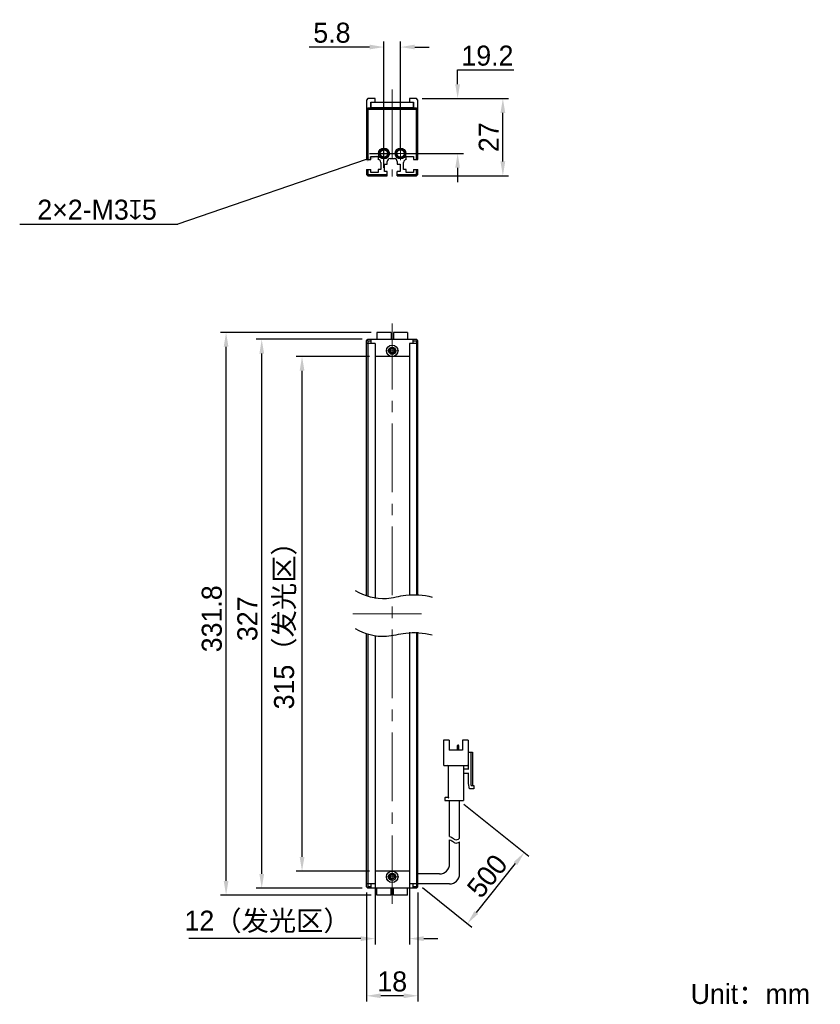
# Model space of a CAD drawing. Header units: millimetres. Extents: x 64 to 205, y 68 to 241.
import ezdxf

# ---------------------------------------------------------------- set-up
doc = ezdxf.new("R2010")
doc.units = ezdxf.units.MM
doc.header["$PDSIZE"] = -5
doc.linetypes.add('点画线', pattern=[18, 12, -2, 2, -2])
for name, color, linetype, lineweight in [('中心线层', 1, '点画线', 18), ('标注', 3, 'Continuous', 25), ('粗实线', 7, 'Continuous', 30), ('粗实线层', 7, 'Continuous', 35)]:
    doc.layers.add(name, color=color, linetype=linetype, lineweight=lineweight)
doc.styles.add('标准', font='txt', dxfattribs={"width": 0.667})
doc.dimstyles.new('CST Standard', dxfattribs={"dimtxt": 3.5, "dimasz": 2.5, "dimexe": 1, "dimexo": 1, "dimgap": 0.6, "dimtad": 1, "dimtoh": 1, "dimdsep": 46, "dimtxsty": 'Standard', "dimcen": -2.5, "dimdle": 5, "dimadec": 0, "dimazin": 2, "dimtfac": 1, "dimtofl": 0, "dimtmove": 0, "dimatfit": 0, "dimfxl": 1, "dimtolj": 1, "dimarcsym": 0})

# ---------------------------------------------------------------- blocks, each defined once
blk = doc.blocks.new('*X1')
at = {"layer": 'Defpoints', "color": 0}
for p in [(133.89, 226.78), (141.08, 226.78), (131.09, 217.18)]:
    blk.add_point(p, dxfattribs=at)
at = {"layer": '标注', "color": 9, "linetype": 'Continuous', "lineweight": -2, "ltscale": 3}
for p, q in [((141.08, 231.78), (150.9, 231.78)), ((141.08, 229.28), (141.08, 231.78)), ((141.08, 214.68), (141.08, 212.18))]:
    blk.add_line(p, q, dxfattribs=at)
at = {"layer": '标注', "color": 0, "linetype": 'Continuous', "lineweight": -2, "ltscale": 3}
for p, q in [((134.89, 226.78), (142.08, 226.78)), ((132.09, 217.18), (142.08, 217.18))]:
    blk.add_line(p, q, dxfattribs=at)
at = {"layer": '标注', "color": 9}
for points in [[(140.66, 229.28), (141.49, 229.28), (141.08, 226.78)], [(141.49, 214.68), (140.66, 214.68), (141.08, 217.18)]]:
    blk.add_solid(points, dxfattribs=at)
at = {"layer": '标注', "color": 7, "insert": (146.29, 234.27), "char_height": 3.5, "attachment_point": 5}
blk.add_mtext('\\A1;\\A1;{\\fFZLanTingHei-R-GBK|b0|i0|c134|p2;19.2}', dxfattribs=at)
blk = doc.blocks.new('*X2')
at = {"layer": 'Defpoints', "color": 0}
for p in [(131.09, 235.79), (128.19, 217.18), (131.09, 217.18)]:
    blk.add_point(p, dxfattribs=at)
at = {"layer": '标注', "color": 0, "linetype": 'Continuous', "lineweight": -2, "ltscale": 3}
for p, q in [((128.19, 218.18), (128.19, 236.79)), ((131.09, 218.18), (131.09, 236.79))]:
    blk.add_line(p, q, dxfattribs=at)
at = {"layer": '标注', "color": 9, "linetype": 'Continuous', "lineweight": -2, "ltscale": 3}
for p, q in [((125.69, 235.79), (115.1, 235.79)), ((133.59, 235.79), (136.09, 235.79))]:
    blk.add_line(p, q, dxfattribs=at)
at = {"layer": '标注', "color": 9}
for points in [[(125.69, 235.38), (125.69, 236.21), (128.19, 235.79)], [(133.59, 236.21), (133.59, 235.38), (131.09, 235.79)]]:
    blk.add_solid(points, dxfattribs=at)
at = {"layer": '标注', "color": 7, "insert": (119.09, 238.28), "char_height": 3.5, "attachment_point": 5}
blk.add_mtext('\\A1;\\A1;{\\fFZLanTingHei-R-GBK|b0|i0|c134|p2;5.8}', dxfattribs=at)
blk = doc.blocks.new('*X3')
at = {"layer": 'Defpoints', "color": 0}
for p in [(113.87, 181.68), (126.64, 181.68), (126.64, 91.68)]:
    blk.add_point(p, dxfattribs=at)
at = {"layer": '标注', "color": 0, "linetype": 'Continuous', "lineweight": -2, "ltscale": 3}
for p, q in [((125.64, 181.68), (112.87, 181.68)), ((125.64, 91.68), (112.87, 91.68))]:
    blk.add_line(p, q, dxfattribs=at)
at = {"layer": '标注', "color": 9, "linetype": 'Continuous', "lineweight": -2, "ltscale": 3}
blk.add_line((113.87, 94.18), (113.87, 179.18), dxfattribs=at)
at = {"layer": '标注', "color": 9}
for points in [[(114.29, 179.18), (113.45, 179.18), (113.87, 181.68)], [(113.45, 94.18), (114.29, 94.18), (113.87, 91.68)]]:
    blk.add_solid(points, dxfattribs=at)
at = {"layer": '标注', "color": 7, "insert": (110.95, 135.81), "char_height": 3.5, "attachment_point": 5, "rotation": 90}
blk.add_mtext('\\A1;{\\fFZLanTingHei-R-GBK|b0|i0|c134|p2;315（发光区）}', dxfattribs=at)
blk = doc.blocks.new('*X4')
at = {"layer": 'Defpoints', "color": 0}
for p in [(106.82, 184.68), (125.39, 184.68), (125.39, 88.68)]:
    blk.add_point(p, dxfattribs=at)
at = {"layer": '标注', "color": 0, "linetype": 'Continuous', "lineweight": -2, "ltscale": 3}
for p, q in [((124.39, 184.68), (105.82, 184.68)), ((124.39, 88.68), (105.82, 88.68))]:
    blk.add_line(p, q, dxfattribs=at)
at = {"layer": '标注', "color": 9, "linetype": 'Continuous', "lineweight": -2, "ltscale": 3}
blk.add_line((106.82, 91.18), (106.82, 182.18), dxfattribs=at)
at = {"layer": '标注', "color": 9}
for points in [[(107.24, 182.18), (106.41, 182.18), (106.82, 184.68)], [(106.41, 91.18), (107.24, 91.18), (106.82, 88.68)]]:
    blk.add_solid(points, dxfattribs=at)
at = {"layer": '标注', "color": 7, "insert": (104.33, 135.81), "char_height": 3.5, "attachment_point": 5, "rotation": 90}
blk.add_mtext('\\A1;{\\fFZLanTingHei-R-GBK|b0|i0|c134|p2;327}', dxfattribs=at)
blk = doc.blocks.new('*X5')
at = {"layer": 'Defpoints', "color": 0}
for p in [(126.64, 91.68), (132.64, 91.68), (126.64, 79.88)]:
    blk.add_point(p, dxfattribs=at)
at = {"layer": '标注', "color": 0, "linetype": 'Continuous', "lineweight": -2, "ltscale": 3}
for p, q in [((126.64, 90.68), (126.64, 78.88)), ((132.64, 90.68), (132.64, 78.88))]:
    blk.add_line(p, q, dxfattribs=at)
at = {"layer": '标注', "color": 9, "linetype": 'Continuous', "lineweight": -2, "ltscale": 3}
for p, q in [((124.14, 79.88), (94.07, 79.88)), ((135.14, 79.88), (137.64, 79.88))]:
    blk.add_line(p, q, dxfattribs=at)
at = {"layer": '标注', "color": 9}
for points in [[(124.14, 79.46), (124.14, 80.29), (126.64, 79.88)], [(135.14, 80.29), (135.14, 79.46), (132.64, 79.88)]]:
    blk.add_solid(points, dxfattribs=at)
at = {"layer": '标注', "color": 7, "insert": (107.85, 82.79), "char_height": 3.5, "attachment_point": 5}
blk.add_mtext('\\A1;\\A1;{\\fFZLanTingHei-R-GBK|b0|i0|c134|p2;12（发光区）}', dxfattribs=at)
blk = doc.blocks.new('*X6')
at = {"layer": 'Defpoints', "color": 0}
for p in [(125.14, 88.93), (134.14, 88.93), (125.14, 69.88)]:
    blk.add_point(p, dxfattribs=at)
at = {"layer": '标注', "color": 0, "linetype": 'Continuous', "lineweight": -2, "ltscale": 3}
for p, q in [((125.14, 87.93), (125.14, 68.88)), ((134.14, 87.93), (134.14, 68.88))]:
    blk.add_line(p, q, dxfattribs=at)
at = {"layer": '标注', "color": 9, "linetype": 'Continuous', "lineweight": -2, "ltscale": 3}
blk.add_line((131.64, 69.88), (127.64, 69.88), dxfattribs=at)
at = {"layer": '标注', "color": 9}
for points in [[(127.64, 70.3), (127.64, 69.47), (125.14, 69.88)], [(131.64, 69.47), (131.64, 70.3), (134.14, 69.88)]]:
    blk.add_solid(points, dxfattribs=at)
at = {"layer": '标注', "color": 7, "insert": (129.64, 72.37), "char_height": 3.5, "attachment_point": 5}
blk.add_mtext('\\A1;\\A1;{\\fFZLanTingHei-R-GBK|b0|i0|c134|p2;18}', dxfattribs=at)
blk = doc.blocks.new('*X7')
at = {"layer": 'Defpoints', "color": 0}
for p in [(100.58, 185.88), (126.94, 185.88), (126.94, 87.48)]:
    blk.add_point(p, dxfattribs=at)
at = {"layer": '标注', "color": 0, "linetype": 'Continuous', "lineweight": -2, "ltscale": 3}
for p, q in [((125.94, 185.88), (99.58, 185.88)), ((125.94, 87.48), (99.58, 87.48))]:
    blk.add_line(p, q, dxfattribs=at)
at = {"layer": '标注', "color": 9, "linetype": 'Continuous', "lineweight": -2, "ltscale": 3}
blk.add_line((100.58, 89.98), (100.58, 183.38), dxfattribs=at)
at = {"layer": '标注', "color": 9}
for points in [[(101, 183.38), (100.17, 183.38), (100.58, 185.88)], [(100.17, 89.98), (101, 89.98), (100.58, 87.48)]]:
    blk.add_solid(points, dxfattribs=at)
at = {"layer": '标注', "color": 7, "insert": (98.1, 135.81), "char_height": 3.5, "attachment_point": 5, "rotation": 90}
blk.add_mtext('\\A1;{\\fFZLanTingHei-R-GBK|b0|i0|c134|p2;331.8}', dxfattribs=at)
blk = doc.blocks.new('*X8')
at = {"layer": 'Defpoints', "color": 0}
for p in [(128.89, 217.42), (127.48, 216.93)]:
    blk.add_point(p, dxfattribs=at)
at = {"layer": '标注', "color": 0, "linetype": 'Continuous', "ltscale": 3}
for p, q in [((128.19, 214.68), (128.19, 219.68)), ((125.69, 217.18), (130.69, 217.18))]:
    blk.add_line(p, q, dxfattribs=at)
at = {"layer": '标注', "color": 9, "linetype": 'Continuous', "lineweight": -2, "ltscale": 3}
for p in [(125.11, 216.12), (64.49, 204.83)]:
    blk.add_line(p, (92.15, 204.83), dxfattribs=at)
at = {"layer": '标注', "color": 9}
blk.add_solid([(125.25, 215.73), (124.98, 216.52), (127.48, 216.93)], dxfattribs=at)
at = {"layer": '标注', "color": 7, "insert": (78.02, 207.33), "char_height": 3.5, "attachment_point": 5}
blk.add_mtext('\\A1;\\A1;{\\fFZLanTingHei-R-GBK|b0|i0|c134|p2;2×2-M3\\fGDT|b1|i0|c0|p2;x\\fFZLanTingHei-R-GBK|b0|i0|c134|p2;5\\P}', dxfattribs=at)
blk = doc.blocks.new('*X9')
at = {"layer": 'Defpoints', "color": 0}
for p in [(141.41, 104.02), (152.75, 94.95), (134.14, 89.43)]:
    blk.add_point(p, dxfattribs=at)
at = {"layer": '标注', "color": 0, "linetype": 'Continuous', "lineweight": -2, "ltscale": 3}
for p, q in [((142.19, 103.39), (153.53, 94.32)), ((134.92, 88.81), (143.58, 81.88))]:
    blk.add_line(p, q, dxfattribs=at)
at = {"layer": '标注', "color": 9, "linetype": 'Continuous', "lineweight": -2, "ltscale": 3}
blk.add_line((144.36, 84.46), (151.19, 93), dxfattribs=at)
at = {"layer": '标注', "color": 9}
for points in [[(151.51, 92.74), (150.86, 93.26), (152.75, 94.95)], [(144.03, 84.72), (144.68, 84.2), (142.79, 82.51)]]:
    blk.add_solid(points, dxfattribs=at)
at = {"layer": '标注', "color": 7, "insert": (146.26, 90.82), "char_height": 3.5, "attachment_point": 5, "rotation": 51.3402}
blk.add_mtext('\\A1;{\\fFZLanTingHei-R-GBK|b0|i0|c134|p2;500}', dxfattribs=at)
blk = doc.blocks.new('*X10')
at = {"layer": 'Defpoints', "color": 0}
for p in [(133.89, 226.78), (148.99, 226.78), (133.89, 213.28)]:
    blk.add_point(p, dxfattribs=at)
at = {"layer": '标注', "color": 0, "linetype": 'Continuous', "lineweight": -2, "ltscale": 3}
for p, q in [((134.89, 226.78), (149.99, 226.78)), ((134.89, 213.28), (149.99, 213.28))]:
    blk.add_line(p, q, dxfattribs=at)
at = {"layer": '标注', "color": 9, "linetype": 'Continuous', "lineweight": -2, "ltscale": 3}
blk.add_line((148.99, 215.78), (148.99, 224.28), dxfattribs=at)
at = {"layer": '标注', "color": 9}
for points in [[(149.41, 224.28), (148.57, 224.28), (148.99, 226.78)], [(148.57, 215.78), (149.41, 215.78), (148.99, 213.28)]]:
    blk.add_solid(points, dxfattribs=at)
at = {"layer": '标注', "color": 7, "insert": (146.52, 220.03), "char_height": 3.5, "attachment_point": 5, "rotation": 90}
blk.add_mtext('\\A1;\\A1;{\\fFZLanTingHei-R-GBK|b0|i0|c134|p2;27}', dxfattribs=at)

msp = doc.modelspace()

# ---------------------------------------------------------------- linework, layer by layer
at = {"layer": '中心线层', "color": 0}
for p, q in [((129.6354, 228.3955), (129.6354, 213.1259)), ((129.3266, 217.1759), (127.0441, 217.1759)), ((129.3266, 217.1759), (127.4604, 217.1759)), ((128.1854, 216.0347), (128.1854, 218.3172)), ((132.2266, 217.1759), (129.9441, 217.1759)), ((132.2266, 217.1759), (130.3604, 217.1759)), ((131.0854, 216.0347), (131.0854, 218.3172)), ((129.6354, 85.934), (129.6354, 187.434)), ((130.7766, 182.684), (128.4941, 182.684)), ((129.6354, 183.8253), (129.6354, 181.959)), ((129.6354, 183.8253), (129.6354, 181.5427)), ((122.741, 136.684), (136.5297, 136.684)), ((129.6354, 91.8253), (129.6354, 89.959)), ((129.6354, 91.8253), (129.6354, 89.5427)), ((130.7766, 90.684), (128.4941, 90.684))]:
    msp.add_line(p, q, dxfattribs=at)
at = {"layer": '粗实线', "color": 0, "ltscale": 3}
for p, q in [((125.3854, 226.7759), (125.1354, 226.5259)), ((125.1354, 226.5259), (125.1354, 216.1259)), ((126.6354, 226.7759), (125.3854, 226.7759)), ((125.8854, 225.1246), (125.8854, 226.1759)), ((125.8854, 226.1759), (133.3854, 226.1759)), ((125.9854, 225.1752), (125.9854, 226.1759)), ((126.6354, 226.1759), (126.6354, 226.7759)), ((132.6354, 226.7759), (132.6354, 226.1759)), ((133.8854, 226.7759), (132.6354, 226.7759)), ((133.2854, 226.1759), (133.2854, 225.1746)), ((133.3854, 226.1759), (133.3854, 225.1246)), ((134.1354, 226.5259), (133.8854, 226.7759)), ((134.1354, 216.1259), (134.1354, 226.5259)), ((125.3854, 225.1252), (125.1354, 224.8752)), ((125.2604, 225.0002), (125.3854, 224.8752)), ((133.8854, 225.1246), (125.3854, 225.1252)), ((125.3854, 224.8752), (125.3854, 216.1259)), ((133.8854, 224.8746), (125.3854, 224.8752)), ((133.2854, 225.1746), (125.9854, 225.1752)), ((134.1354, 224.8746), (133.8854, 225.1246)), ((134.0104, 224.9996), (133.8854, 224.8746)), ((133.8854, 216.1259), (133.8854, 224.8746)), ((125.1354, 216.1259), (125.8854, 216.1259)), ((125.8854, 216.1259), (125.8854, 216.6259)), ((125.8854, 216.6259), (127.1854, 216.6259)), ((127.1854, 216.6259), (127.1854, 216.1259)), ((127.6354, 215.6284), (127.6354, 214.3759)), ((128.2604, 215.3259), (128.7604, 215.3259)), ((128.2604, 214.0259), (128.2604, 215.3259)), ((128.7604, 215.3259), (128.7604, 215.7759)), ((129.2604, 216.2759), (130.0104, 216.2759)), ((130.5104, 215.7759), (130.5104, 215.3259)), ((130.5104, 215.3259), (131.0104, 215.3259)), ((131.0104, 215.3259), (131.0104, 214.0259)), ((131.6354, 214.3759), (131.6354, 215.6284)), ((132.0854, 216.6259), (133.3854, 216.6259)), ((132.0854, 216.1259), (132.0854, 216.6259)), ((133.3854, 216.6259), (133.3854, 216.1259)), ((133.3854, 216.1259), (134.1354, 216.1259)), ((125.1354, 214.3759), (125.8854, 214.3759)), ((125.1354, 214.3759), (125.1354, 213.5259)), ((125.1354, 213.5259), (125.3854, 213.6295)), ((125.1354, 213.5259), (125.3854, 213.2759)), ((125.3854, 214.3759), (125.3854, 213.6295)), ((125.3854, 213.6295), (125.4889, 213.5259)), ((125.3854, 213.2759), (125.4889, 213.5259)), ((125.4889, 213.5259), (128.7604, 213.5259)), ((125.8854, 213.8759), (125.8854, 214.3759)), ((127.1854, 213.8759), (125.8854, 213.8759)), ((127.6354, 214.3759), (127.1854, 214.3759)), ((127.1854, 214.3759), (127.1854, 213.8759)), ((128.7604, 214.0259), (128.2604, 214.0259)), ((128.7604, 213.2759), (128.7604, 214.0259)), ((131.0104, 214.0259), (130.5104, 214.0259)), ((130.5104, 213.2759), (130.5104, 214.0259)), ((130.5104, 213.5259), (133.7818, 213.5259)), ((132.0854, 214.3759), (131.6354, 214.3759)), ((132.0854, 213.8759), (132.0854, 214.3759)), ((133.3854, 213.8759), (132.0854, 213.8759)), ((133.3854, 214.3759), (134.1354, 214.3759)), ((133.3854, 214.3759), (133.3854, 213.8759)), ((133.7818, 213.5259), (133.8854, 213.6295)), ((133.8854, 213.2759), (133.7818, 213.5259)), ((133.8854, 213.6295), (133.8854, 214.3759)), ((134.1354, 213.5259), (133.8854, 213.6295)), ((133.8854, 213.2759), (134.1354, 213.5259)), ((134.1354, 213.5259), (134.1354, 214.3759)), ((125.3854, 213.2759), (128.7604, 213.2759)), ((130.5104, 213.2759), (133.8854, 213.2759)), ((125.1354, 184.434), (125.3854, 184.684)), ((125.1354, 139.8019), (125.1354, 184.434)), ((125.2603, 184.559), (125.3853, 184.434)), ((125.3853, 184.434), (125.9854, 184.434)), ((125.3853, 184.434), (125.3853, 139.7147)), ((125.3854, 184.684), (133.8854, 184.684)), ((125.9854, 183.934), (125.9854, 184.684)), ((126.9354, 185.884), (126.9354, 184.684)), ((129.4354, 185.884), (126.9354, 185.884)), ((129.4354, 185.884), (129.4354, 184.684)), ((129.8354, 185.884), (129.8354, 184.684)), ((132.3354, 185.884), (129.8354, 185.884)), ((132.3354, 185.884), (132.3354, 184.684)), ((133.2854, 183.934), (133.2854, 184.684)), ((133.2854, 184.434), (133.8854, 184.434)), ((134.1354, 184.434), (133.8854, 184.684)), ((133.8854, 184.434), (134.0104, 184.559)), ((133.8854, 184.434), (133.8854, 140.0967)), ((134.1354, 140.0758), (134.1354, 184.434)), ((126.6354, 183.934), (125.1354, 183.934)), ((126.6354, 183.934), (126.6354, 139.3855)), ((134.1354, 183.934), (132.6354, 183.934)), ((132.6354, 183.934), (132.6354, 140.1027)), ((132.6354, 181.684), (126.6354, 181.684)), ((125.1354, 88.934), (125.1354, 133.1832)), ((125.3853, 133.0961), (125.3854, 88.934)), ((126.6354, 132.7668), (126.6354, 89.434)), ((132.6354, 133.484), (132.6354, 89.434)), ((133.8854, 133.478), (133.8854, 88.934)), ((134.1354, 88.934), (134.1354, 133.4572)), ((139.6047, 114.5757), (138.613, 114.5757)), ((138.613, 114.5757), (138.613, 110.259)), ((139.6047, 114.5757), (139.6047, 112.8257)), ((141.2088, 113.689), (141.121, 113.689)), ((142.9297, 114.5757), (141.938, 114.5757)), ((141.938, 114.5757), (141.938, 112.8257)), ((142.9297, 114.5757), (142.9297, 110.259)), ((141.938, 112.8257), (139.6047, 112.8257)), ((141.0626, 112.8257), (141.0626, 113.6307)), ((141.2672, 112.8257), (141.2672, 113.6307)), ((142.9297, 112.4757), (143.688, 112.4757)), ((142.988, 109.4423), (142.988, 112.4757)), ((143.3963, 112.4757), (143.3963, 106.759)), ((143.688, 112.4757), (143.688, 106.6423)), ((142.988, 111.7757), (142.9297, 111.7757)), ((138.7297, 110.1423), (142.813, 110.1423)), ((139.4297, 110.0257), (139.4297, 104.6007)), ((142.113, 110.0257), (142.113, 104.0173)), ((142.2297, 109.559), (142.988, 109.559)), ((142.988, 108.7423), (142.2297, 108.7423)), ((142.988, 106.9923), (142.988, 108.859)), ((143.163, 106.059), (142.988, 106.9923)), ((143.9213, 106.059), (143.163, 106.059)), ((143.513, 106.6423), (143.9213, 106.6423)), ((143.9213, 106.6423), (143.9213, 106.059)), ((138.8463, 104.484), (138.8463, 104.0173)), ((138.8463, 104.0173), (142.113, 104.0173)), ((138.963, 104.6007), (139.4297, 104.6007)), ((139.663, 97.74), (139.663, 104.0173)), ((141.413, 97.4209), (141.413, 104.0173)), ((139.663, 92.934), (139.663, 97.1415)), ((141.413, 91.184), (141.413, 96.8223)), ((132.6354, 91.684), (126.6354, 91.684)), ((137.913, 91.184), (134.1354, 91.184)), ((126.6354, 89.434), (125.1354, 89.434)), ((125.3854, 88.684), (125.1354, 88.934)), ((125.3854, 88.934), (125.2604, 88.809)), ((125.9854, 88.934), (125.3854, 88.934)), ((133.8854, 88.684), (125.3854, 88.684)), ((125.9854, 88.684), (125.9854, 89.434)), ((126.9354, 87.484), (126.9354, 88.684)), ((129.4354, 87.484), (129.4354, 88.684)), ((129.8354, 87.484), (129.8354, 88.684)), ((132.3354, 87.484), (132.3354, 88.684)), ((134.1354, 89.434), (132.6354, 89.434)), ((133.2854, 88.684), (133.2854, 89.434)), ((133.8854, 88.934), (133.2854, 88.934)), ((134.1354, 88.934), (133.8854, 88.684)), ((134.0104, 88.809), (133.8854, 88.934)), ((139.663, 89.434), (134.1354, 89.434)), ((129.4354, 87.484), (126.9354, 87.484)), ((132.3354, 87.484), (129.8354, 87.484))]:
    msp.add_line(p, q, dxfattribs=at)
for centre, radius in [((128.1854, 217.1759), 0.95), ((128.1854, 217.1759), 0.8), ((128.1854, 217.1759), 0.625), ((131.0854, 217.1759), 0.95), ((131.0854, 217.1759), 0.8), ((131.0854, 217.1759), 0.625), ((129.6356, 182.684), 1), ((129.6353, 182.684), 0.625), ((129.6354, 182.684), 0.4), ((129.6352, 90.684), 1), ((129.6354, 90.684), 0.625), ((129.6354, 90.684), 0.4)]:
    msp.add_circle(centre, radius, dxfattribs=at)
for centre, radius, start, end in [((128.1854, 217.1759), 0.75, 255, 195), ((131.0854, 217.1759), 0.75, 255, 195), ((127.1354, 215.6284), 0.5, 0, 84.26083), ((129.2604, 215.7759), 0.5, 90, 180), ((130.0104, 215.7759), 0.5, 0, 90), ((132.1354, 215.6284), 0.5, 95.73917, 180), ((129.6354, 182.684), 0.5, 165, 105), ((129.6356, 182.684), 0.3667, 25.932154, 154.217671), ((129.6356, 182.684), 0.3667, 205.782329, 334.067846), ((141.121, 113.6307), 0.0583, 90, 180), ((141.2088, 113.6307), 0.0583, 0, 90), ((138.7297, 110.259), 0.1167, 180, 270), ((142.813, 110.259), 0.1167, 270, 0), ((139.313, 110.0257), 0.1167, 0, 90), ((142.2297, 110.0257), 0.1167, 90, 180), ((142.2297, 109.6757), 0.1167, 180, 270), ((142.2297, 108.6257), 0.1167, 90, 180), ((143.513, 106.759), 0.1167, 180, 270), ((138.963, 104.484), 0.1167, 90, 180), ((137.913, 92.934), 1.75, 270, 360), ((129.6354, 90.684), 0.5, 345, 285), ((129.6352, 90.684), 0.3667, 25.782329, 154.067846), ((129.6352, 90.684), 0.3667, 205.932154, 334.217671), ((139.663, 91.184), 1.75, 270, 360)]:
    msp.add_arc(centre, radius, start, end, dxfattribs=at)
for points, knots in [([(129.3053, 182.8435), (129.2935, 182.8189), (129.2774, 182.766), (129.2725, 182.7113), (129.2725, 182.684)], [0, 0, 0, 0, 506.9373555, 1014.36033439, 1014.36033439, 1014.36033439, 1014.36033439]), ([(129.2725, 182.684), (129.2725, 182.6567), (129.2774, 182.602), (129.2935, 182.5491), (129.3053, 182.5245)], [0, 0, 0, 0, 507.0392363, 1013.60048031, 1013.60048031, 1013.60048031, 1013.60048031]), ([(129.9986, 182.684), (129.9986, 182.7115), (129.9936, 182.7665), (129.9773, 182.8197), (129.9653, 182.8443)], [0, 0, 0, 0, 508.00251599, 1015.51544243, 1015.51544243, 1015.51544243, 1015.51544243]), ([(129.9653, 182.5236), (129.9773, 182.5483), (129.9936, 182.6015), (129.9986, 182.6565), (129.9986, 182.684)], [0, 0, 0, 0, 507.12876923, 1014.75437011, 1014.75437011, 1014.75437011, 1014.75437011]), ([(123.1489, 140.7276), (124.7809, 139.8002), (127.94, 138.9221), (132.3516, 140.2268), (135.1154, 140.0044), (136.5997, 139.6067)], [0, 0, 0, 0, 466.418977, 750.43778183, 1132.27766306, 1132.27766306, 1132.27766306, 1132.27766306]), ([(123.1489, 134.1089), (124.7809, 133.1816), (127.94, 132.3034), (132.3516, 133.6081), (135.1154, 133.3857), (136.5997, 132.988)], [0, 0, 0, 0, 455.03232616, 732.1174016, 1104.63545499, 1104.63545499, 1104.63545499, 1104.63545499]), ([(139.4297, 104.6007), (139.4312, 104.5991), (139.4367, 104.5937), (139.4476, 104.5827), (139.4634, 104.5669), (139.4823, 104.548), (139.503, 104.5273), (139.5246, 104.5058), (139.5391, 104.4912), (139.5463, 104.484)], [0, 0, 0, 0, 91.69818521, 324.91393097, 649.14167232, 1031.55030147, 1449.22076803, 1882.9241403, 2313.56930479, 2313.56930479, 2313.56930479, 2313.56930479]), ([(139.663, 97.74), (139.8022, 97.7186), (140.1224, 97.6024), (140.6733, 97.0458), (141.1336, 97.2215), (141.413, 97.4209)], [0, 0, 0, 0, 250.84328493, 590.98626297, 1090.00178894, 1090.00178894, 1090.00178894, 1090.00178894]), ([(139.663, 97.1415), (139.8022, 97.1201), (140.1224, 97.0038), (140.6733, 96.4472), (141.1336, 96.623), (141.413, 96.8223)], [0, 0, 0, 0, 250.61253273, 590.44261126, 1088.99908994, 1088.99908994, 1088.99908994, 1088.99908994]), ([(129.3054, 90.8443), (129.2934, 90.8197), (129.2771, 90.7665), (129.2722, 90.7115), (129.2722, 90.684)], [0, 0, 0, 0, 358.00950092, 716.36974206, 716.36974206, 716.36974206, 716.36974206]), ([(129.2722, 90.684), (129.2722, 90.6565), (129.2771, 90.6015), (129.2934, 90.5483), (129.3054, 90.5236)], [0, 0, 0, 0, 358.22951893, 716.11379267, 716.11379267, 716.11379267, 716.11379267]), ([(129.9983, 90.684), (129.9983, 90.7113), (129.9933, 90.766), (129.9773, 90.8189), (129.9654, 90.8435)], [0, 0, 0, 0, 360.02872837, 719.71805311, 719.71805311, 719.71805311, 719.71805311]), ([(129.9654, 90.5245), (129.9773, 90.5491), (129.9933, 90.602), (129.9983, 90.6567), (129.9983, 90.684)], [0, 0, 0, 0, 359.56178392, 719.46801199, 719.46801199, 719.46801199, 719.46801199])]:
    msp.add_open_spline(points, degree=3, knots=knots, dxfattribs=at)

# ---------------------------------------------------------------- texts
at = {"layer": '粗实线层', "color": 0, "insert": (181.8233, 71.9543), "char_height": 3.5, "width": 42.992139, "attachment_point": 1, "style": '标准'}
msp.add_mtext('{\\W1;\\fFZLanTingHei-R-GBK|b0|i0|c134|p2;Unit：mm}', dxfattribs=at)

# ---------------------------------------------------------------- dimensions: what is measured, and where the dimension line sits
at = {"layer": '标注', "color": 0, "ltscale": 3}
for base, p1, p2, override, picture, middle in [((131.0854, 235.792), (128.1854, 217.1759), (131.0854, 217.1759), {"dimlfac": 2, "dimtxsty": 'Standard', "dimsah": 1, "dimclrd": 9, "dimclrt": 7, "dimtzin": 8}, '*X2', (119.0854, 235.792)), ((126.6354, 79.876), (132.6354, 91.684), (126.6354, 91.684), {"dimlfac": 2, "dimpost": '（发光区）', "dimtxsty": 'Standard', "dimsah": 1, "dimclrd": 9, "dimclrt": 7, "dimtzin": 8}, '*X5', (107.8508, 79.876))]:
    dim = msp.add_linear_dim(base=base, p1=p1, p2=p2, text='\\A1;{\\fFZLanTingHei-R-GBK|b0|i0|c134|p2;<>}', dimstyle='CST Standard', override=override, dxfattribs=at)
    dim.commit()
    dim.dimension.update_dxf_attribs({"geometry": picture, "text_midpoint": middle, "dimtype": 160})
for base, p1, picture, middle in [((141.0781, 226.7759), (131.0854, 217.1759), '*X1', (146.2868, 234.2725)), ((148.9892, 226.7759), (133.8854, 213.2759), '*X10', (146.5201, 220.0259))]:
    dim = msp.add_linear_dim(base=base, p1=p1, p2=(133.8854, 226.7759), angle=90, text='\\A1;{\\fFZLanTingHei-R-GBK|b0|i0|c134|p2;<>}', dimstyle='CST Standard', override={"dimlfac": 2, "dimtxsty": 'Standard', "dimsah": 1, "dimclrd": 9, "dimclrt": 7, "dimtzin": 8}, dxfattribs=at)
    dim.commit()
    dim.dimension.update_dxf_attribs({"geometry": picture, "text_midpoint": middle})
dim = msp.add_diameter_dim_2p(p1=(128.8949, 217.419), p2=(127.4759, 216.9328), text='\\A1;{\\fFZLanTingHei-R-GBK|b0|i0|c134|p2;2×2-M3\\fGDT|b1|i0|c0|p2;x\\fFZLanTingHei-R-GBK|b0|i0|c134|p2;5\\P}', dimstyle='CST Standard', override={"dimlfac": 2, "dimpost": '2×2-M<>{\\fcxgdtshp;b}5\\X(此处端板螺丝可根据需要拆装)', "dimtxsty": 'Standard', "dimsah": 1, "dimclrd": 9, "dimclrt": 7, "dimtzin": 8}, dxfattribs=at)
dim.commit()
dim.dimension.update_dxf_attribs({"geometry": '*X8', "text_midpoint": (78.0206, 204.8295), "dimtype": 163})
for base, p1, p2, angle, text, override, picture, middle in [((100.5834, 185.884), (126.9354, 87.484), (126.9354, 185.884), 90, '{\\fFZLanTingHei-R-GBK|b0|i0|c134|p2;331.8}', {"dimlfac": 2, "dimtxsty": 'Standard', "dimsah": 1, "dimclrd": 9, "dimclrt": 7, "dimtzin": 8}, '*X7', (100.5834, 135.8115)), ((106.8219, 184.684), (125.3854, 88.684), (125.3854, 184.684), 90, '{\\fFZLanTingHei-R-GBK|b0|i0|c134|p2;327}', {"dimlfac": 2, "dimtxsty": 'Standard', "dimsah": 1, "dimclrd": 9, "dimclrt": 7, "dimtzin": 8}, '*X4', (106.8219, 135.8115)), ((113.871, 181.684), (126.6354, 91.684), (126.6354, 181.684), 90, '{\\fFZLanTingHei-R-GBK|b0|i0|c134|p2;315（发光区）}', {"dimlfac": 2, "dimtxsty": 'Standard', "dimsah": 1, "dimclrd": 9, "dimclrt": 7, "dimtzin": 8}, '*X3', (113.871, 135.8115)), ((152.7486, 94.9488), (134.1354, 89.434), (141.413, 104.0173), 51.340192, '{\\fFZLanTingHei-R-GBK|b0|i0|c134|p2;500}', {"dimlfac": 2, "dimtxsty": 'Standard', "dimsah": 1, "dimclrd": 9, "dimclrt": 7, "dimtzin": 0}, '*X9', (148.2055, 89.27))]:
    dim = msp.add_linear_dim(base=base, p1=p1, p2=p2, angle=angle, text=text, dimstyle='CST Standard', override=override, dxfattribs=at)
    dim.commit()
    dim.dimension.update_dxf_attribs({"geometry": picture, "text_midpoint": middle, "dimtype": 160})
dim = msp.add_linear_dim(base=(125.1354, 69.883), p1=(134.1354, 88.934), p2=(125.1354, 88.934), text='\\A1;{\\fFZLanTingHei-R-GBK|b0|i0|c134|p2;<>}', dimstyle='CST Standard', override={"dimlfac": 2, "dimtxsty": 'Standard', "dimsah": 1, "dimclrd": 9, "dimclrt": 7, "dimtzin": 8}, dxfattribs=at)
dim.commit()
dim.dimension.update_dxf_attribs({"geometry": '*X6', "text_midpoint": (129.6354, 72.3705)})

doc.saveas('drawing.dxf')
